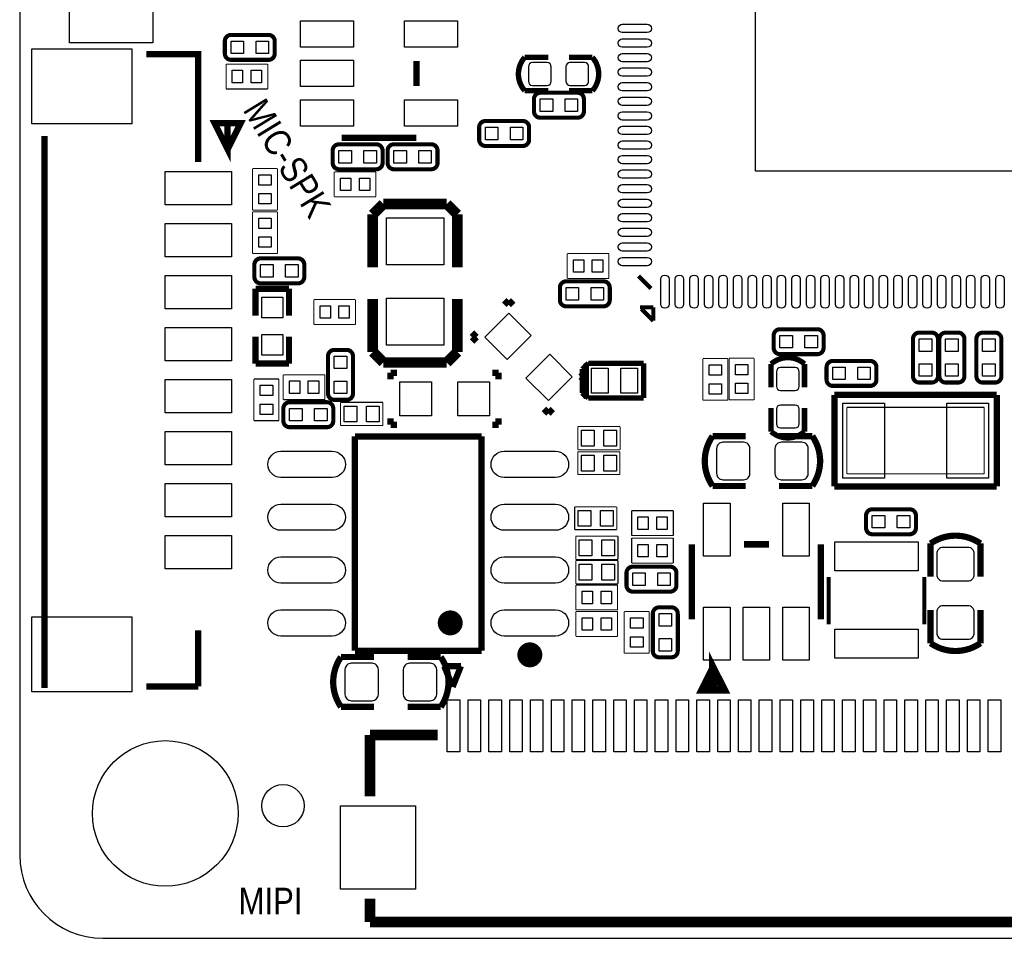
# Model space of a CAD drawing. Extents: x -20.5 to 20.5, y -20 to 20.
# Tile 1 of 3: x -20.5 to 3.2, y -20 to 2.1. Entities that reach past the tile are written whole.
import ezdxf

# ---------------------------------------------------------------- set-up
doc = ezdxf.new("R2010")
doc.units = 0
for name, color, linetype in [('BG_OUTLINE', 5, 'CONTINUOUS'), ('PG_SILKSCREEN_TOP', 254, 'CONTINUOUS'), ('PIN_TOP', 12, 'CONTINUOUS')]:
    doc.layers.add(name, color=color, linetype=linetype)

msp = doc.modelspace()

# ---------------------------------------------------------------- linework, layer by layer
at = {"layer": 'BG_OUTLINE'}
msp.add_lwpolyline([(20.5, -18), (20.5, 17.9999, 0.41422), (18.5, 19.9999), (-18.4999, 19.9999, 0.41422), (-20.4999, 17.9999), (-20.4999, -18, 0.414213), (-18.4999, -20), (18.5, -20, 0.414213), (20.5, -18)], format="xyb", dxfattribs=at)
at = {"layer": 'PG_SILKSCREEN_TOP'}
for points, const_width in [([(-15.4196, 1.1103), (-14.5204, 1.1103, 0.414604), (-14.3706, 1.2601), (-14.3706, 1.5599, 0.414604), (-14.5204, 1.7097), (-15.4196, 1.7097, 0.414604), (-15.5694, 1.5599), (-15.5694, 1.2601, 0.414604), (-15.4196, 1.1103)], 0.0991), ([(-7.7989, 0.3687), (-8.3628, 0.3687, -0.378819), (-8.3628, 1.1713)], 0.1295), ([(-7.3011, 0.3687), (-6.7372, 0.3687, 0.378835), (-6.7372, 1.1713)], 0.1295), ([(-7.0904, 0.3197), (-7.9895, 0.3197, 0.415231), (-8.1394, 0.1696), (-8.1394, -0.1299, 0.415231), (-7.9895, -0.28), (-7.0904, -0.28, 0.414996), (-6.9405, -0.1299), (-6.9405, 0.1696, 0.415022), (-7.0904, 0.3197)], 0.0991), ([(-8.4085, -0.3593), (-9.3076, -0.3593, 0.414944), (-9.4575, -0.5092), (-9.4575, -0.8089, 0.414918), (-9.3076, -0.9588), (-8.4085, -0.9588, 0.414787), (-8.2586, -0.8089), (-8.2586, -0.5092, 0.414813), (-8.4085, -0.3593)], 0.0991), ([(-12.828, -1.5185), (-11.9288, -1.5185, 0.414542), (-11.779, -1.3687), (-11.779, -1.0689, 0.414624), (-11.9288, -0.9191), (-12.828, -0.9191, 0.414614), (-12.9778, -1.0689), (-12.9778, -1.3687, 0.414585), (-12.828, -1.5185)], 0.0991), ([(-10.608, -0.9191), (-11.5072, -0.9191, 0.414613), (-11.657, -1.0689), (-11.657, -1.3687, 0.414624), (-11.5072, -1.5185), (-10.608, -1.5185, 0.414596), (-10.4582, -1.3687), (-10.4582, -1.0689, 0.414585), (-10.608, -0.9191)], 0.0991), ([(-14.7096, -4.2597), (-13.8104, -4.2597, 0.414604), (-13.6606, -4.1099), (-13.6606, -3.8101, 0.414604), (-13.8104, -3.6603), (-14.7096, -3.6603, 0.414604), (-14.8594, -3.8101), (-14.8594, -4.1099, 0.414604), (-14.7096, -4.2597)], 0.0991), ([(-6.468, -4.2129), (-7.3674, -4.2129, 0.414591), (-7.5172, -4.3627), (-7.5172, -4.6625, 0.414329), (-7.3674, -4.8123), (-6.468, -4.8123, 0.414226), (-6.3184, -4.6625), (-6.3184, -4.3627, 0.414404), (-6.468, -4.2129)], 0.0991), ([(-2.2292, -5.9629), (-1.33, -5.9629, 0.414582), (-1.1802, -5.8131), (-1.1802, -5.5133, 0.414623), (-1.33, -5.3635), (-2.2292, -5.3635, 0.414594), (-2.379, -5.5133), (-2.379, -5.8131, 0.414586), (-2.2292, -5.9629)], 0.0991), ([(0.9687, -5.5946), (0.9687, -6.4938, 0.414522), (1.1185, -6.6436), (1.4183, -6.6436, 0.414638), (1.5681, -6.4938), (1.5681, -5.5946, 0.414645), (1.4183, -5.4448), (1.1185, -5.4448, 0.414571), (0.9687, -5.5946)], 0.0991), ([(1.6037, -5.5946), (1.6037, -6.4938, 0.414535), (1.7535, -6.6436), (2.0533, -6.6436, 0.414643), (2.2031, -6.4938), (2.2031, -5.5946, 0.414674), (2.0533, -5.4448), (1.7535, -5.4448, 0.414566), (1.6037, -5.5946)], 0.0991), ([(3.0921, -6.4938), (3.0921, -5.5946, 0.414512), (2.9423, -5.4448), (2.6425, -5.4448, 0.414613), (2.4927, -5.5946), (2.4927, -6.4938, 0.414697), (2.6425, -6.6436), (2.9423, -6.6436, 0.414569), (3.0921, -6.4938)], 0.0991), ([(-12.4903, -6.9096), (-12.4903, -6.0104, 0.414604), (-12.6401, -5.8606), (-12.9399, -5.8606, 0.414604), (-13.0897, -6.0104), (-13.0897, -6.9096, 0.414604), (-12.9399, -7.0594), (-12.6401, -7.0594, 0.414604), (-12.4903, -6.9096)], 0.0991), ([(-1.6384, -6.7611), (-1.6384, -6.1972, 0.378917), (-2.4411, -6.1972)], 0.1295), ([(-0.06, -6.1255), (-0.9592, -6.1255, 0.414541), (-1.109, -6.2753), (-1.109, -6.5751, 0.414639), (-0.9592, -6.7249), (-0.06, -6.7249, 0.414616), (0.0898, -6.5751), (0.0898, -6.2753, 0.41457), (-0.06, -6.1255)], 0.0991), ([(-14.0132, -7.7165), (-13.114, -7.7165, 0.414604), (-12.9642, -7.5667), (-12.9642, -7.2669, 0.414604), (-13.114, -7.1171), (-14.0132, -7.1171, 0.414604), (-14.163, -7.2669), (-14.163, -7.5667, 0.414604), (-14.0132, -7.7165)], 0.0991), ([(-1.6384, -7.2587), (-1.6384, -7.8228, -0.378826), (-2.4411, -7.8228)], 0.1295), ([(-3.0513, -7.9306), (-3.8489, -7.9306, 0.312044), (-3.8489, -9.1294)], 0.1499), ([(-2.2487, -7.9306), (-1.4511, -7.9306, -0.312044), (-1.4511, -9.1294)], 0.1499), ([(0.8896, -9.6903), (-0.0096, -9.6903, 0.414604), (-0.1594, -9.8401), (-0.1594, -10.1399, 0.414604), (-0.0096, -10.2897), (0.8896, -10.2897, 0.414604), (1.0394, -10.1399), (1.0394, -9.8401, 0.414604), (0.8896, -9.6903)], 0.0991), ([(1.3906, -11.3087), (1.3906, -10.5111, -0.312044), (2.5894, -10.5111)], 0.1499), ([(-5.7666, -11.6689), (-4.8674, -11.6689, 0.414604), (-4.7176, -11.5191), (-4.7176, -11.2193, 0.414604), (-4.8674, -11.0695), (-5.7666, -11.0695, 0.414604), (-5.9164, -11.2193), (-5.9164, -11.5191, 0.414604), (-5.7666, -11.6689)], 0.0991), ([(-5.2839, -12.1974), (-5.2839, -13.0966, 0.414604), (-5.1341, -13.2464), (-4.8343, -13.2464, 0.414604), (-4.6845, -13.0966), (-4.6845, -12.1974, 0.414604), (-4.8343, -12.0476), (-5.1341, -12.0476, 0.414604), (-5.2839, -12.1974)], 0.0991), ([(1.3906, -12.1113), (1.3906, -12.9089, 0.312044), (2.5894, -12.9089)], 0.1499), ([(-10.0031, -12.4206, 1), (-10.3027, -12.4206, 1), (-10.0031, -12.4206)], 0.2997), ([(-8.0894, -13.1879, 1.000107), (-8.3896, -13.188, 0.999893), (-8.0894, -13.1879)], 0.2997), ([(-11.9813, -13.2406), (-12.7789, -13.2406, 0.312044), (-12.7789, -14.4394)], 0.1499), ([(-11.1787, -13.2406), (-10.3811, -13.2406, -0.312044), (-10.3811, -14.4394)], 0.1499)]:
    msp.add_lwpolyline(points, format="xyb", dxfattribs=dict(at, const_width=const_width))
for points, const_width in [([(-16.2068, -1.3477), (-16.2068, 1.2507), (-17.4565, 1.2507)], 0.1524), ([(-8.3628, 1.1713), (-7.7989, 1.1713)], 0.1295), ([(-6.7372, 1.1713), (-7.3011, 1.1713)], 0.1295), ([(-15.5404, 1.0097), (-14.5396, 1.0097)], 0.0254), ([(-15.5404, 0.4103), (-15.5404, 1.0097)], 0.0254), ([(-14.5396, 1.0097), (-14.5396, 0.4103)], 0.0254), ([(-10.9644, 0.4845), (-10.9644, 1.0839)], 0.1524), ([(-14.5396, 0.4103), (-15.5404, 0.4103)], 0.0254), ([(-15.5026, -1.0379), (-15.1902, -0.4131), (-15.815, -0.4131), (-15.5026, -1.0379), (-15.5026, -0.4131)], 0.1524), ([(-19.9076, -0.7229), (-19.9076, -13.9868)], 0.1524), ([(-12.7628, -0.7652), (-10.9644, -0.7652)], 0.1524), ([(-14.9041, -2.5024), (-14.9041, -1.5016)], 0.0254), ([(-14.9041, -1.5016), (-14.3047, -1.5016)], 0.0254), ([(-14.3047, -1.5016), (-14.3047, -2.5024)], 0.0254), ([(-12.939, -2.1809), (-12.939, -1.5815)], 0.0254), ([(-12.939, -1.5815), (-11.9382, -1.5815)], 0.0254), ([(-11.9382, -1.5815), (-11.9382, -2.1809)], 0.0254), ([(-11.9382, -2.1809), (-12.939, -2.1809)], 0.0254), ([(-12.0142, -2.606), (-11.7602, -2.352)], 0.254), ([(-11.6332, -2.352), (-11.7602, -2.352)], 0.254), ([(-10.2362, -2.352), (-11.6332, -2.352)], 0.254), ([(-9.9822, -2.606), (-10.2362, -2.352)], 0.254), ([(-14.3047, -2.5024), (-14.9041, -2.5024)], 0.0254), ([(-14.9041, -3.5438), (-14.9041, -2.543)], 0.0254), ([(-14.9041, -2.543), (-14.3047, -2.543)], 0.0254), ([(-14.3047, -2.543), (-14.3047, -3.5438)], 0.0254), ([(-12.0142, -3.876), (-12.0142, -2.606)], 0.254), ([(-9.9822, -2.733), (-9.9822, -2.606)], 0.254), ([(-9.9822, -3.876), (-9.9822, -2.733)], 0.254), ([(-14.3047, -3.5438), (-14.9041, -3.5438)], 0.0254), ([(-7.3404, -4.1437), (-7.3404, -3.5443)], 0.0254), ([(-7.3404, -3.5443), (-6.3396, -3.5443)], 0.0254), ([(-6.3396, -3.5443), (-6.3396, -4.1437)], 0.0254), ([(-6.3396, -4.1437), (-7.3404, -4.1437)], 0.0254), ([(-5.3292, -4.3818), (-5.6264, -4.0846)], 0.0991), ([(-14.8313, -5.0411), (-14.8313, -4.3908)], 0.1499), ([(-14.8313, -4.3908), (-14.0287, -4.3908)], 0.1499), ([(-14.0287, -4.3908), (-14.0287, -5.0411)], 0.1499), ([(-13.4304, -4.6503), (-12.4296, -4.6503)], 0.0254), ([(-13.4304, -5.2497), (-13.4304, -4.6503)], 0.0254), ([(-12.4296, -4.6503), (-12.4296, -5.2497)], 0.0254), ([(-12.0142, -5.781), (-12.0142, -4.638)], 0.254), ([(-9.9822, -5.908), (-9.9822, -4.638)], 0.254), ([(-8.7463, -4.6686), (-8.8541, -4.7764)], 0.1524), ([(-8.6386, -4.7764), (-8.7463, -4.6686)], 0.1524), ([(-5.2721, -4.8364), (-5.5954, -4.8364)], 0.0991), ([(-5.554, -4.8778), (-5.2721, -5.1598)], 0.0991), ([(-5.2721, -5.1598), (-5.2721, -4.8364)], 0.0991), ([(-12.4296, -5.2497), (-13.4304, -5.2497)], 0.0254), ([(-9.6299, -5.5522), (-9.5222, -5.4445)], 0.1524), ([(-14.8313, -5.5389), (-14.8313, -6.1892)], 0.1499), ([(-14.0287, -6.1892), (-14.0287, -5.5389)], 0.1499), ([(-12.0142, -5.908), (-12.0142, -5.781)], 0.254), ([(-9.5222, -5.66), (-9.6299, -5.5522)], 0.1524), ([(-11.7602, -6.162), (-12.0142, -5.908)], 0.254), ([(-10.2362, -6.162), (-9.9822, -5.908)], 0.254), ([(-14.8313, -6.1892), (-14.0287, -6.1892)], 0.1499), ([(-10.3632, -6.162), (-11.7602, -6.162)], 0.254), ([(-10.2362, -6.162), (-10.3632, -6.162)], 0.254), ([(-6.975, -6.319), (-6.8353, -6.1793)], 0.127), ([(-6.8353, -6.1793), (-5.5044, -6.1793)], 0.127), ([(-5.5044, -6.1793), (-5.5044, -7.0175)], 0.127), ([(-4.0797, -7.0704), (-4.0797, -6.0696)], 0.0254), ([(-4.0797, -6.0696), (-3.4803, -6.0696)], 0.0254), ([(-3.4803, -6.0696), (-3.4803, -7.0704)], 0.0254), ([(-3.4497, -7.0604), (-3.4497, -6.0596)], 0.0254), ([(-3.4497, -6.0596), (-2.8503, -6.0596)], 0.0254), ([(-2.8503, -6.0596), (-2.8503, -7.0604)], 0.0254), ([(-2.4411, -6.1972), (-2.4411, -6.7611)], 0.1295), ([(-11.5849, -6.411), (-11.5849, -6.5634)], 0.1524), ([(-11.4325, -6.411), (-11.5849, -6.411)], 0.1524), ([(-9.1415, -6.411), (-8.9891, -6.411)], 0.1524), ([(-8.9891, -6.411), (-8.9891, -6.5634)], 0.1524), ([(-7.0186, -6.3964), (-6.9108, -6.5042)], 0.1524), ([(-6.9801, -6.3241), (-6.881, -6.2225)], 0.127), ([(-6.9801, -6.8981), (-6.9801, -6.3241)], 0.127), ([(-6.975, -6.8778), (-6.975, -6.319)], 0.127), ([(-6.881, -6.9743), (-6.881, -6.2225)], 0.127), ([(-6.881, -6.2225), (-6.881, -6.9997)], 0.127), ([(-6.881, -6.1742), (-5.5298, -6.1742)], 0.0254), ([(-6.881, -7.0226), (-6.881, -6.1742)], 0.0254), ([(-5.5298, -6.1742), (-5.5298, -7.0226)], 0.0254), ([(-14.8697, -7.5604), (-14.8697, -6.5596)], 0.0254), ([(-14.8697, -6.5596), (-14.2703, -6.5596)], 0.0254), ([(-14.2703, -6.5596), (-14.2703, -7.5604)], 0.0254), ([(-14.1656, -7.0561), (-14.1656, -6.4567)], 0.0254), ([(-14.1656, -6.4567), (-13.1648, -6.4567)], 0.0254), ([(-13.1648, -6.4567), (-13.1648, -7.0561)], 0.0254), ([(-6.9108, -6.5042), (-7.0186, -6.6119)], 0.1524), ([(-6.881, -6.9997), (-6.9801, -6.8981)], 0.127), ([(-6.8353, -7.0175), (-6.975, -6.8778)], 0.127), ([(-13.1648, -7.0561), (-14.1656, -7.0561)], 0.0254), ([(-6.8353, -7.0175), (-6.881, -6.9743)], 0.127), ([(-5.5044, -7.0175), (-6.8353, -7.0175)], 0.127), ([(-5.5298, -7.0226), (-6.881, -7.0226)], 0.0254), ([(-3.4803, -7.0704), (-4.0797, -7.0704)], 0.0254), ([(-2.8503, -7.0604), (-3.4497, -7.0604)], 0.0254), ([(-0.9207, -9.1398), (-0.9207, -6.9402)], 0.1499), ([(-0.9207, -6.9402), (2.9807, -6.9402)], 0.1499), ([(2.9807, -6.9402), (2.9807, -9.1398)], 0.1499), ([(-12.788, -7.1206), (-11.772, -7.1206)], 0.0254), ([(-12.788, -7.6794), (-12.788, -7.1206)], 0.0254), ([(-11.772, -7.1206), (-11.772, -7.6794)], 0.0254), ([(-7.9022, -7.28), (-7.7944, -7.3878)], 0.1524), ([(-7.7944, -7.3878), (-7.6867, -7.28)], 0.1524), ([(-2.4411, -7.8228), (-2.4411, -7.2587)], 0.1295), ([(-0.621, -8.8401), (-0.621, -7.2399)], 0.0254), ([(-0.621, -7.2399), (2.681, -7.2399)], 0.0254), ([(2.681, -7.2399), (2.681, -8.8401)], 0.0254), ([(-14.2703, -7.5604), (-14.8697, -7.5604)], 0.0254), ([(-11.5849, -7.6606), (-11.5849, -7.5082)], 0.1524), ([(-8.9891, -7.6606), (-8.9891, -7.5082)], 0.1524), ([(-11.772, -7.6794), (-12.788, -7.6794)], 0.0254), ([(-11.4325, -7.6606), (-11.5849, -7.6606)], 0.1524), ([(-9.1415, -7.6606), (-8.9891, -7.6606)], 0.1524), ([(-7.0872, -7.7014), (-6.0712, -7.7014)], 0.0254), ([(-7.0872, -8.2602), (-7.0872, -7.7014)], 0.0254), ([(-6.0712, -7.7014), (-6.0712, -8.2602)], 0.0254), ([(-9.4005, -7.94), (-12.4435, -7.94)], 0.1524), ([(-12.4435, -13.0912), (-12.4435, -7.94)], 0.1524), ([(-9.4005, -13.0912), (-9.4005, -7.94)], 0.1524), ([(-6.0712, -8.2602), (-7.0872, -8.2602)], 0.0254), ([(-7.0872, -8.3069), (-6.0737, -8.3069)], 0.0254), ([(-7.0872, -8.8555), (-7.0872, -8.3069)], 0.0254), ([(-6.0737, -8.3069), (-6.0737, -8.8555)], 0.0254), ([(-6.0737, -8.8555), (-7.0872, -8.8555)], 0.0254), ([(2.681, -8.8401), (-0.621, -8.8401)], 0.0254), ([(-3.8489, -9.1294), (-3.0513, -9.1294)], 0.1499), ([(-1.4511, -9.1294), (-2.2487, -9.1294)], 0.1499), ([(2.9807, -9.1398), (-0.9207, -9.1398)], 0.1499), ([(-7.1628, -9.6317), (-6.1493, -9.6317)], 0.0254), ([(-7.1628, -10.1803), (-7.1628, -9.6317)], 0.0254), ([(-6.1493, -9.6317), (-6.1493, -10.1803)], 0.0254), ([(-5.792, -10.3227), (-5.792, -9.7233)], 0.0254), ([(-5.792, -9.7233), (-4.7912, -9.7233)], 0.0254), ([(-4.7912, -9.7233), (-4.7912, -10.3227)], 0.0254), ([(-6.1493, -10.1803), (-7.1628, -10.1803)], 0.0254), ([(-7.1374, -10.3378), (-6.1214, -10.3378)], 0.0254), ([(-7.1374, -10.8966), (-7.1374, -10.3378)], 0.0254), ([(-6.1214, -10.3378), (-6.1214, -10.8966)], 0.0254), ([(-4.7912, -10.3227), (-5.792, -10.3227)], 0.0254), ([(-5.792, -10.3837), (-4.7912, -10.3837)], 0.0254), ([(-5.792, -10.9831), (-5.792, -10.3837)], 0.0254), ([(-4.7912, -10.3837), (-4.7912, -10.9831)], 0.0254), ([(-4.3444, -10.5324), (-4.3444, -12.3308)], 0.1524), ([(-2.4953, -10.5324), (-3.0947, -10.5324)], 0.1524), ([(-1.2456, -12.3308), (-1.2456, -10.5324)], 0.1524), ([(2.5894, -10.5111), (2.5894, -11.3087)], 0.1499), ([(-6.1214, -10.8966), (-7.1374, -10.8966)], 0.0254), ([(-7.1374, -10.922), (-6.1214, -10.922)], 0.0254), ([(-7.1374, -11.4808), (-7.1374, -10.922)], 0.0254), ([(-6.1214, -10.922), (-6.1214, -11.4808)], 0.0254), ([(-4.7912, -10.9831), (-5.792, -10.9831)], 0.0254), ([(-1.0606, -12.4542), (-1.0606, -11.3137)], 0.0991), ([(1.2406, -12.4542), (1.2406, -11.3137)], 0.0991), ([(-6.1214, -11.4808), (-7.1374, -11.4808)], 0.0254), ([(-7.1314, -12.1097), (-7.1314, -11.5103)], 0.0254), ([(-7.1314, -11.5103), (-6.1306, -11.5103)], 0.0254), ([(-6.1306, -11.5103), (-6.1306, -12.1097)], 0.0254), ([(2.5894, -12.9089), (2.5894, -12.1113)], 0.1499), ([(-6.1306, -12.1097), (-7.1314, -12.1097)], 0.0254), ([(-7.1314, -12.7447), (-7.1314, -12.1453)], 0.0254), ([(-7.1314, -12.1453), (-6.1306, -12.1453)], 0.0254), ([(-6.1306, -12.1453), (-6.1306, -12.7447)], 0.0254), ([(-5.9697, -13.1504), (-5.9697, -12.1496)], 0.0254), ([(-5.9697, -12.1496), (-5.3703, -12.1496)], 0.0254), ([(-5.3703, -12.1496), (-5.3703, -13.1504)], 0.0254), ([(-16.2068, -13.9487), (-16.2068, -12.5999)], 0.1524), ([(-6.1306, -12.7447), (-7.1314, -12.7447)], 0.0254), ([(-9.4005, -13.0912), (-12.4435, -13.0912)], 0.1524), ([(-5.3703, -13.1504), (-5.9697, -13.1504)], 0.0254), ([(-3.8358, -13.5228), (-4.0847, -14.0207), (-3.5843, -14.0207), (-3.8358, -13.5228), (-3.8358, -13.9216)], 0.2007), ([(-9.8949, -13.4585), (-10.2962, -13.4585)], 0.1499), ([(-10.0956, -13.9588), (-10.2962, -13.4585)], 0.1499), ([(-9.8949, -13.4585), (-10.0956, -13.9588)], 0.1499), ([(-17.4565, -13.9487), (-16.2068, -13.9487)], 0.1524), ([(-12.7789, -14.4394), (-11.9813, -14.4394)], 0.1499), ([(-10.3811, -14.4394), (-11.1787, -14.4394)], 0.1499), ([(-12.0818, -15.112), (-10.4562, -15.112)], 0.254), ([(-12.0818, -16.5852), (-12.0818, -15.1171)], 0.254), ([(-12.0818, -19.6053), (-12.0818, -19.0465)], 0.254), ([(-12.0818, -19.6053), (11.4182, -19.6053)], 0.254)]:
    msp.add_lwpolyline(points, dxfattribs=dict(at, const_width=const_width))
at = {"layer": 'PIN_TOP'}
for points in [[(3.68145, -1.56115), (-2.81845, -1.56115), (-2.81845, 4.93875), (3.68145, 4.93875)], [(-19.3018, 3.31955), (-17.3028, 3.31955), (-17.3028, 1.51865), (-19.3018, 1.51865)], [(-13.7483, 2.0517), (-12.4783, 2.0517), (-12.4783, 1.4167), (-13.7483, 1.4167)], [(-11.2489, 2.0517), (-9.9789, 2.0517), (-9.9789, 1.4167), (-11.2489, 1.4167)], [(-15.4196, 1.2601), (-15.4196, 1.5598), (-15.1199, 1.5598), (-15.1199, 1.2601)], [(-14.8202, 1.2601), (-14.8202, 1.5598), (-14.5205, 1.5598), (-14.5205, 1.2601)], [(-20.20605, 1.37645), (-17.80575, 1.37645), (-17.80575, -0.42445), (-20.20605, -0.42445)], [(-13.7483, 1.1017), (-12.4783, 1.1017), (-12.4783, 0.4667), (-13.7483, 0.4667)], [(-15.3906, 0.5601), (-15.3906, 0.8598), (-15.1417, 0.8598), (-15.1417, 0.5601)], [(-14.9384, 0.5601), (-14.9384, 0.8598), (-14.6895, 0.8598), (-14.6895, 0.5601)], [(-13.7483, 0.1517), (-12.4783, 0.1517), (-12.4783, -0.4833), (-13.7483, -0.4833)], [(-11.2489, 0.1517), (-9.9789, 0.1517), (-9.9789, -0.4833), (-11.2489, -0.4833)], [(-7.68985, 0.16985), (-7.68985, -0.12985), (-7.98955, -0.12985), (-7.98955, 0.16985)], [(-7.09045, 0.16985), (-7.09045, -0.12985), (-7.39015, -0.12985), (-7.39015, 0.16985)], [(-9.00785, -0.50915), (-9.00785, -0.80885), (-9.30755, -0.80885), (-9.30755, -0.50915)], [(-8.40845, -0.50915), (-8.40845, -0.80885), (-8.70815, -0.80885), (-8.70815, -0.50915)], [(-12.828, -1.3687), (-12.828, -1.069), (-12.5283, -1.069), (-12.5283, -1.3687)], [(-12.2286, -1.3687), (-12.2286, -1.069), (-11.9289, -1.069), (-11.9289, -1.3687)], [(-11.20745, -1.06895), (-11.20745, -1.36865), (-11.50715, -1.36865), (-11.50715, -1.06895)], [(-10.60805, -1.06895), (-10.60805, -1.36865), (-10.90775, -1.36865), (-10.90775, -1.06895)], [(-17.0069, -1.57255), (-15.4067, -1.57255), (-15.4067, -2.37265), (-17.0069, -2.37265)], [(-14.45455, -1.90035), (-14.75425, -1.90035), (-14.75425, -1.65145), (-14.45455, -1.65145)], [(-12.54025, -1.73135), (-12.54025, -2.03105), (-12.78915, -2.03105), (-12.78915, -1.73135)], [(-12.08805, -1.73135), (-12.08805, -2.03105), (-12.33695, -2.03105), (-12.33695, -1.73135)], [(-14.45455, -2.35255), (-14.75425, -2.35255), (-14.75425, -2.10365), (-14.45455, -2.10365)], [(-17.0069, -2.82475), (-15.4067, -2.82475), (-15.4067, -3.62485), (-17.0069, -3.62485)], [(-14.75425, -2.69285), (-14.45455, -2.69285), (-14.45455, -2.94175), (-14.75425, -2.94175)], [(-10.30985, -3.8176), (-11.68655, -3.8176), (-11.68655, -2.6848), (-10.30985, -2.6848)], [(-14.75425, -3.14505), (-14.45455, -3.14505), (-14.45455, -3.39395), (-14.75425, -3.39395)], [(-6.94165, -3.69415), (-6.94165, -3.99385), (-7.19055, -3.99385), (-7.19055, -3.69415)], [(-6.48945, -3.69415), (-6.48945, -3.99385), (-6.73835, -3.99385), (-6.73835, -3.69415)], [(-14.7096, -4.1099), (-14.7096, -3.8102), (-14.4099, -3.8102), (-14.4099, -4.1099)], [(-14.1102, -4.1099), (-14.1102, -3.8102), (-13.8105, -3.8102), (-13.8105, -4.1099)], [(-17.0069, -4.07445), (-15.4067, -4.07445), (-15.4067, -4.87455), (-17.0069, -4.87455)], [(-7.06765, -4.36275), (-7.06765, -4.66245), (-7.36735, -4.66245), (-7.36735, -4.36275)], [(-6.46825, -4.36275), (-6.46825, -4.66245), (-6.76795, -4.66245), (-6.76795, -4.36275)], [(-14.1798, -5.0906), (-14.6802, -5.0906), (-14.6802, -4.5902), (-14.1798, -4.5902)], [(-10.30985, -5.748), (-11.68655, -5.748), (-11.68655, -4.6152), (-10.30985, -4.6152)], [(-13.2806, -5.0999), (-13.2806, -4.8002), (-13.0317, -4.8002), (-13.0317, -5.0999)], [(-12.8284, -5.0999), (-12.8284, -4.8002), (-12.5795, -4.8002), (-12.5795, -5.0999)], [(-9.32108, -5.55226), (-8.74634, -4.97752), (-8.20752, -5.51634), (-8.78226, -6.09108)], [(-17.0069, -5.32415), (-15.4067, -5.32415), (-15.4067, -6.12425), (-17.0069, -6.12425)], [(-14.1798, -5.9898), (-14.6802, -5.9898), (-14.6802, -5.4894), (-14.1798, -5.4894)], [(-2.2292, -5.8131), (-2.2292, -5.5134), (-1.9295, -5.5134), (-1.9295, -5.8131)], [(-1.6298, -5.8131), (-1.6298, -5.5134), (-1.3301, -5.5134), (-1.3301, -5.8131)], [(1.11855, -5.59465), (1.41825, -5.59465), (1.41825, -5.89435), (1.11855, -5.89435)], [(1.75355, -5.59465), (2.05325, -5.59465), (2.05325, -5.89435), (1.75355, -5.89435)], [(2.94225, -5.89435), (2.64255, -5.89435), (2.64255, -5.59465), (2.94225, -5.59465)], [(-12.64015, -6.31015), (-12.93985, -6.31015), (-12.93985, -6.01045), (-12.64015, -6.01045)], [(-8.33328, -6.54006), (-7.75854, -5.96532), (-7.21972, -6.50414), (-7.79446, -7.07888)], [(-6.35525, -6.2987), (-6.35525, -6.8981), (-6.75655, -6.8981), (-6.75655, -6.2987)], [(-5.65425, -6.2987), (-5.65425, -6.8981), (-6.05555, -6.8981), (-6.05555, -6.2987)], [(-3.63015, -6.46835), (-3.92985, -6.46835), (-3.92985, -6.21945), (-3.63015, -6.21945)], [(-3.00015, -6.45835), (-3.29985, -6.45835), (-3.29985, -6.20945), (-3.00015, -6.20945)], [(-0.65945, -6.27535), (-0.65945, -6.57505), (-0.95915, -6.57505), (-0.95915, -6.27535)], [(-0.06005, -6.27535), (-0.06005, -6.57505), (-0.35975, -6.57505), (-0.35975, -6.27535)], [(1.11855, -6.19405), (1.41825, -6.19405), (1.41825, -6.49375), (1.11855, -6.49375)], [(1.75355, -6.19405), (2.05325, -6.19405), (2.05325, -6.49375), (1.75355, -6.49375)], [(2.94225, -6.49375), (2.64255, -6.49375), (2.64255, -6.19405), (2.94225, -6.19405)], [(-17.0069, -6.57375), (-15.4067, -6.57375), (-15.4067, -7.37385), (-17.0069, -7.37385)], [(-13.76685, -6.60655), (-13.76685, -6.90625), (-14.01575, -6.90625), (-14.01575, -6.60655)], [(-13.31465, -6.60655), (-13.31465, -6.90625), (-13.56355, -6.90625), (-13.56355, -6.60655)], [(-12.64015, -6.90955), (-12.93985, -6.90955), (-12.93985, -6.60985), (-12.64015, -6.60985)], [(-14.71985, -6.70945), (-14.42015, -6.70945), (-14.42015, -6.95835), (-14.71985, -6.95835)], [(-10.6045, -6.6294), (-10.6045, -7.4422), (-11.3665, -7.4422), (-11.3665, -6.6294)], [(-9.2075, -6.6294), (-9.2075, -7.4422), (-9.9695, -7.4422), (-9.9695, -6.6294)], [(-3.63015, -6.92055), (-3.92985, -6.92055), (-3.92985, -6.67165), (-3.63015, -6.67165)], [(-3.00015, -6.91055), (-3.29985, -6.91055), (-3.29985, -6.66165), (-3.00015, -6.66165)], [(-14.71985, -7.16165), (-14.42015, -7.16165), (-14.42015, -7.41055), (-14.71985, -7.41055)], [(-14.0132, -7.5667), (-14.0132, -7.267), (-13.7135, -7.267), (-13.7135, -7.5667)], [(-13.4138, -7.5667), (-13.4138, -7.267), (-13.1141, -7.267), (-13.1141, -7.5667)], [(-12.3968, -7.2095), (-12.3968, -7.5905), (-12.7016, -7.5905), (-12.7016, -7.2095)], [(-11.8584, -7.2095), (-11.8584, -7.5905), (-12.1632, -7.5905), (-12.1632, -7.2095)], [(-0.7201, -8.9405), (-0.7201, -7.1396), (0.2807, -7.1396), (0.2807, -8.9405)], [(1.7793, -8.9405), (1.7793, -7.1396), (2.7801, -7.1396), (2.7801, -8.9405)], [(-7.0008, -8.1713), (-7.0008, -7.7903), (-6.696, -7.7903), (-6.696, -8.1713)], [(-6.4624, -8.1713), (-6.4624, -7.7903), (-6.1576, -7.7903), (-6.1576, -8.1713)], [(-17.0069, -7.82345), (-15.4067, -7.82345), (-15.4067, -8.62355), (-17.0069, -8.62355)], [(-6.696, -8.3907), (-6.696, -8.7717), (-7.0008, -8.7717), (-7.0008, -8.3907)], [(-6.1576, -8.3907), (-6.1576, -8.7717), (-6.4624, -8.7717), (-6.4624, -8.3907)], [(-17.0069, -9.07315), (-15.4067, -9.07315), (-15.4067, -9.87325), (-17.0069, -9.87325)], [(-4.0625, -10.8169), (-4.0625, -9.5469), (-3.4275, -9.5469), (-3.4275, -10.8169)], [(-2.1625, -10.8169), (-2.1625, -9.5469), (-1.5275, -9.5469), (-1.5275, -10.8169)], [(-6.7716, -9.7155), (-6.7716, -10.0965), (-7.0764, -10.0965), (-7.0764, -9.7155)], [(-6.2332, -9.7155), (-6.2332, -10.0965), (-6.538, -10.0965), (-6.538, -9.7155)], [(-5.39325, -9.87315), (-5.39325, -10.17285), (-5.64215, -10.17285), (-5.64215, -9.87315)], [(-4.94105, -9.87315), (-4.94105, -10.17285), (-5.18995, -10.17285), (-5.18995, -9.87315)], [(0.29015, -9.84015), (0.29015, -10.13985), (-0.00955, -10.13985), (-0.00955, -9.84015)], [(0.88955, -9.84015), (0.88955, -10.13985), (0.58985, -10.13985), (0.58985, -9.84015)], [(-17.0069, -10.32285), (-15.4067, -10.32285), (-15.4067, -11.12295), (-17.0069, -11.12295)], [(-6.7462, -10.4267), (-6.7462, -10.8077), (-7.051, -10.8077), (-7.051, -10.4267)], [(-6.2078, -10.4267), (-6.2078, -10.8077), (-6.5126, -10.8077), (-6.5126, -10.4267)], [(-5.6422, -10.8333), (-5.6422, -10.5336), (-5.3933, -10.5336), (-5.3933, -10.8333)], [(-5.19, -10.8333), (-5.19, -10.5336), (-4.9411, -10.5336), (-4.9411, -10.8333)], [(1.0895, -11.1715), (-0.9095, -11.1715), (-0.9095, -10.4705), (1.0895, -10.4705)], [(-6.7462, -11.0109), (-6.7462, -11.3919), (-7.051, -11.3919), (-7.051, -11.0109)], [(-6.2078, -11.0109), (-6.2078, -11.3919), (-6.5126, -11.3919), (-6.5126, -11.0109)], [(-5.7666, -11.5191), (-5.7666, -11.2194), (-5.4669, -11.2194), (-5.4669, -11.5191)], [(-5.1672, -11.5191), (-5.1672, -11.2194), (-4.8675, -11.2194), (-4.8675, -11.5191)], [(-6.73265, -11.66015), (-6.73265, -11.95985), (-6.98155, -11.95985), (-6.98155, -11.66015)], [(-6.28045, -11.66015), (-6.28045, -11.95985), (-6.52935, -11.95985), (-6.52935, -11.66015)], [(-4.0625, -13.3163), (-4.0625, -12.0463), (-3.4275, -12.0463), (-3.4275, -13.3163)], [(-3.1125, -13.3163), (-3.1125, -12.0463), (-2.4775, -12.0463), (-2.4775, -13.3163)], [(-2.1625, -13.3163), (-2.1625, -12.0463), (-1.5275, -12.0463), (-1.5275, -13.3163)], [(-20.20605, -12.27355), (-17.80575, -12.27355), (-17.80575, -14.07445), (-20.20605, -14.07445)], [(-6.73265, -12.29515), (-6.73265, -12.59485), (-6.98155, -12.59485), (-6.98155, -12.29515)], [(-6.28045, -12.29515), (-6.28045, -12.59485), (-6.52935, -12.59485), (-6.52935, -12.29515)], [(-5.52015, -12.54835), (-5.81985, -12.54835), (-5.81985, -12.29945), (-5.52015, -12.29945)], [(-5.13405, -12.19745), (-4.83435, -12.19745), (-4.83435, -12.49715), (-5.13405, -12.49715)], [(-5.52015, -13.00055), (-5.81985, -13.00055), (-5.81985, -12.75165), (-5.52015, -12.75165)], [(1.0895, -13.2695), (-0.9095, -13.2695), (-0.9095, -12.5685), (1.0895, -12.5685)], [(-5.13405, -12.79685), (-4.83435, -12.79685), (-4.83435, -13.09655), (-5.13405, -13.09655)], [(-10.2251, -15.521), (-10.2251, -14.2713), (-9.9254, -14.2713), (-9.9254, -15.521)], [(-9.7248, -15.521), (-9.7248, -14.2713), (-9.4251, -14.2713), (-9.4251, -15.521)], [(-9.2244, -15.521), (-9.2244, -14.2713), (-8.9247, -14.2713), (-8.9247, -15.521)], [(-8.724, -15.521), (-8.724, -14.2713), (-8.4243, -14.2713), (-8.4243, -15.521)], [(-8.2236, -15.521), (-8.2236, -14.2713), (-7.9239, -14.2713), (-7.9239, -15.521)], [(-7.7232, -15.521), (-7.7232, -14.2713), (-7.4235, -14.2713), (-7.4235, -15.521)], [(-7.2229, -15.521), (-7.2229, -14.2713), (-6.9232, -14.2713), (-6.9232, -15.521)], [(-6.725, -15.521), (-6.725, -14.2713), (-6.4253, -14.2713), (-6.4253, -15.521)], [(-6.2246, -15.521), (-6.2246, -14.2713), (-5.9249, -14.2713), (-5.9249, -15.521)], [(-5.7243, -15.521), (-5.7243, -14.2713), (-5.4246, -14.2713), (-5.4246, -15.521)], [(-5.2239, -15.521), (-5.2239, -14.2713), (-4.9242, -14.2713), (-4.9242, -15.521)], [(-4.7235, -15.521), (-4.7235, -14.2713), (-4.4238, -14.2713), (-4.4238, -15.521)], [(-4.2231, -15.521), (-4.2231, -14.2713), (-3.9234, -14.2713), (-3.9234, -15.521)], [(-3.7227, -15.521), (-3.7227, -14.2713), (-3.423, -14.2713), (-3.423, -15.521)], [(-3.2249, -15.521), (-3.2249, -14.2713), (-2.9252, -14.2713), (-2.9252, -15.521)], [(-2.7245, -15.521), (-2.7245, -14.2713), (-2.4248, -14.2713), (-2.4248, -15.521)], [(-2.2241, -15.521), (-2.2241, -14.2713), (-1.9244, -14.2713), (-1.9244, -15.521)], [(-1.7238, -15.521), (-1.7238, -14.2713), (-1.4241, -14.2713), (-1.4241, -15.521)], [(-1.2234, -15.521), (-1.2234, -14.2713), (-0.9237, -14.2713), (-0.9237, -15.521)], [(-0.723, -15.521), (-0.723, -14.2713), (-0.4233, -14.2713), (-0.4233, -15.521)], [(-0.2226, -15.521), (-0.2226, -14.2713), (0.0771, -14.2713), (0.0771, -15.521)], [(0.2752, -15.521), (0.2752, -14.2713), (0.5749, -14.2713), (0.5749, -15.521)], [(0.7756, -15.521), (0.7756, -14.2713), (1.0753, -14.2713), (1.0753, -15.521)], [(1.276, -15.521), (1.276, -14.2713), (1.5757, -14.2713), (1.5757, -15.521)], [(1.7764, -15.521), (1.7764, -14.2713), (2.0761, -14.2713), (2.0761, -15.521)], [(2.2767, -15.521), (2.2767, -14.2713), (2.5764, -14.2713), (2.5764, -15.521)], [(2.7771, -15.521), (2.7771, -14.2713), (3.0768, -14.2713), (3.0768, -15.521)], [(-12.7893, -18.8166), (-12.7893, -16.8176), (-10.9884, -16.8176), (-10.9884, -18.8166)]]:
    msp.add_lwpolyline(points, close=True, dxfattribs=at)
for points in [[(-6.0175, 1.96445), (-5.4181, 1.96445, -1), (-5.4181, 1.76375), (-6.0175, 1.76375, -1)], [(-6.0175, 1.61385), (-5.4181, 1.61385, -1), (-5.4181, 1.41315), (-6.0175, 1.41315, -1)], [(-6.0175, 1.26335), (-5.4181, 1.26335, -1), (-5.4181, 1.06265), (-6.0175, 1.06265, -1)], [(-8.2739, 0.9453), (-8.2739, 0.5947, 0.41248), (-8.1749, 0.4957), (-7.8243, 0.4957, 0.41248), (-7.7253, 0.5947), (-7.7253, 0.9453, 0.41248), (-7.8243, 1.0443), (-8.1749, 1.0443, 0.41248)], [(-7.3747, 0.9453), (-7.3747, 0.5947, 0.41248), (-7.2757, 0.4957), (-6.9251, 0.4957, 0.41248), (-6.8261, 0.5947), (-6.8261, 0.9453, 0.41248), (-6.9251, 1.0443), (-7.2757, 1.0443, 0.41248)], [(-6.0175, 0.91535), (-5.4181, 0.91535, -1), (-5.4181, 0.71465), (-6.0175, 0.71465, -1)], [(-6.0175, 0.56485), (-5.4181, 0.56485, -1), (-5.4181, 0.36415), (-6.0175, 0.36415, -1)], [(-6.0175, 0.21435), (-5.4181, 0.21435, -1), (-5.4181, 0.01365), (-6.0175, 0.01365, -1)], [(-6.0175, -0.13615), (-5.4181, -0.13615, -1), (-5.4181, -0.33685), (-6.0175, -0.33685, -1)], [(-6.0175, -0.48665), (-5.4181, -0.48665, -1), (-5.4181, -0.68735), (-6.0175, -0.68735, -1)], [(-6.0175, -0.83725), (-5.4181, -0.83725, -1), (-5.4181, -1.03795), (-6.0175, -1.03795, -1)], [(-6.0175, -1.18515), (-5.4181, -1.18515, -1), (-5.4181, -1.38585), (-6.0175, -1.38585, -1)], [(-6.0175, -1.53575), (-5.4181, -1.53575, -1), (-5.4181, -1.73645), (-6.0175, -1.73645, -1)], [(-6.0175, -1.88625), (-5.4181, -1.88625, -1), (-5.4181, -2.08695), (-6.0175, -2.08695, -1)], [(-6.0175, -2.23675), (-5.4181, -2.23675, -1), (-5.4181, -2.43745), (-6.0175, -2.43745, -1)], [(-6.0175, -2.58475), (-5.4181, -2.58475, -1), (-5.4181, -2.78545), (-6.0175, -2.78545, -1)], [(-6.0175, -2.93525), (-5.4181, -2.93525, -1), (-5.4181, -3.13595), (-6.0175, -3.13595, -1)], [(-6.0175, -3.28575), (-5.4181, -3.28575, -1), (-5.4181, -3.48645), (-6.0175, -3.48645, -1)], [(-6.0175, -3.63625), (-5.4181, -3.63625, -1), (-5.4181, -3.83695), (-6.0175, -3.83695, -1)], [(-4.89355, -4.1608), (-4.89355, -4.7602, -1), (-5.09425, -4.7602), (-5.09425, -4.1608, -1)], [(-4.54305, -4.1608), (-4.54305, -4.7602, -1), (-4.74375, -4.7602), (-4.74375, -4.1608, -1)], [(-4.19255, -4.1608), (-4.19255, -4.7602, -1), (-4.39325, -4.7602), (-4.39325, -4.1608, -1)], [(-3.84205, -4.1608), (-3.84205, -4.7602, -1), (-4.04275, -4.7602), (-4.04275, -4.1608, -1)], [(-3.49405, -4.1608), (-3.49405, -4.7602, -1), (-3.69475, -4.7602), (-3.69475, -4.1608, -1)], [(-3.14355, -4.1608), (-3.14355, -4.7602, -1), (-3.34425, -4.7602), (-3.34425, -4.1608, -1)], [(-2.79305, -4.1608), (-2.79305, -4.7602, -1), (-2.99375, -4.7602), (-2.99375, -4.1608, -1)], [(-2.44245, -4.1608), (-2.44245, -4.7602, -1), (-2.64315, -4.7602), (-2.64315, -4.1608, -1)], [(-2.09455, -4.1608), (-2.09455, -4.7602, -1), (-2.29525, -4.7602), (-2.29525, -4.1608, -1)], [(-1.74395, -4.1608), (-1.74395, -4.7602, -1), (-1.94465, -4.7602), (-1.94465, -4.1608, -1)], [(-1.39345, -4.1608), (-1.39345, -4.7602, -1), (-1.59415, -4.7602), (-1.59415, -4.1608, -1)], [(-1.04295, -4.1608), (-1.04295, -4.7602, -1), (-1.24365, -4.7602), (-1.24365, -4.1608, -1)], [(-0.69245, -4.1608), (-0.69245, -4.7602, -1), (-0.89315, -4.7602), (-0.89315, -4.1608, -1)], [(-0.34195, -4.1608), (-0.34195, -4.7602, -1), (-0.54265, -4.7602), (-0.54265, -4.1608, -1)], [(0.00605, -4.1608), (0.00605, -4.7602, -1), (-0.19465, -4.7602), (-0.19465, -4.1608, -1)], [(0.35655, -4.1608), (0.35655, -4.7602, -1), (0.15585, -4.7602), (0.15585, -4.1608, -1)], [(0.70715, -4.1608), (0.70715, -4.7602, -1), (0.50645, -4.7602), (0.50645, -4.1608, -1)], [(1.05765, -4.1608), (1.05765, -4.7602, -1), (0.85695, -4.7602), (0.85695, -4.1608, -1)], [(1.40565, -4.1608), (1.40565, -4.7602, -1), (1.20495, -4.7602), (1.20495, -4.1608, -1)], [(1.75615, -4.1608), (1.75615, -4.7602, -1), (1.55545, -4.7602), (1.55545, -4.1608, -1)], [(2.10665, -4.1608), (2.10665, -4.7602, -1), (1.90595, -4.7602), (1.90595, -4.1608, -1)], [(2.45715, -4.1608), (2.45715, -4.7602, -1), (2.25645, -4.7602), (2.25645, -4.1608, -1)], [(2.80765, -4.1608), (2.80765, -4.7602, -1), (2.60695, -4.7602), (2.60695, -4.1608, -1)], [(3.15825, -4.1608), (3.15825, -4.7602, -1), (2.95755, -4.7602), (2.95755, -4.1608, -1)], [(-2.2153, -6.8347), (-1.8647, -6.8347, 0.41248), (-1.7657, -6.7357), (-1.7657, -6.3851, 0.41248), (-1.8647, -6.2861), (-2.2153, -6.2861, 0.41248), (-2.3143, -6.3851), (-2.3143, -6.7357, 0.41248)], [(-2.2153, -7.7339), (-1.8647, -7.7339, 0.41248), (-1.7657, -7.6349), (-1.7657, -7.2843, 0.41248), (-1.8647, -7.1853), (-2.2153, -7.1853, 0.41248), (-2.3143, -7.2843), (-2.3143, -7.6349, 0.41248)], [(-3.5999, -8.9796), (-3.1021, -8.9796, 0.417286), (-2.9497, -8.8297), (-2.9497, -8.2303, 0.417286), (-3.1021, -8.0804), (-3.5999, -8.0804, 0.417286), (-3.7523, -8.2303), (-3.7523, -8.8297, 0.417286)], [(-2.1979, -8.9796), (-1.7001, -8.9796, 0.417286), (-1.5477, -8.8297), (-1.5477, -8.2303, 0.417286), (-1.7001, -8.0804), (-2.1979, -8.0804, 0.417286), (-2.3503, -8.2303), (-2.3503, -8.8297, 0.417286)], [(-14.22145, -8.29565), (-12.98695, -8.29565, -1), (-12.98695, -8.92555), (-14.22145, -8.92555, -1)], [(-8.85705, -8.29565), (-7.62255, -8.29565, -1), (-7.62255, -8.92555), (-8.85705, -8.92555, -1)], [(-14.22145, -9.56565), (-12.98695, -9.56565, -1), (-12.98695, -10.19555), (-14.22145, -10.19555, -1)], [(-8.85705, -9.56565), (-7.62255, -9.56565, -1), (-7.62255, -10.19555), (-8.85705, -10.19555, -1)], [(2.4396, -11.2579), (2.4396, -10.7601, 0.417286), (2.2897, -10.6077), (1.6903, -10.6077, 0.417286), (1.5404, -10.7601), (1.5404, -11.2579, 0.417286), (1.6903, -11.4103), (2.2897, -11.4103, 0.417286)], [(-14.22145, -10.83565), (-12.98695, -10.83565, -1), (-12.98695, -11.46555), (-14.22145, -11.46555, -1)], [(-8.85705, -10.83565), (-7.62255, -10.83565, -1), (-7.62255, -11.46555), (-8.85705, -11.46555, -1)], [(2.4396, -12.6599), (2.4396, -12.1621, 0.417286), (2.2897, -12.0097), (1.6903, -12.0097, 0.417286), (1.5404, -12.1621), (1.5404, -12.6599, 0.417286), (1.6903, -12.8123), (2.2897, -12.8123, 0.417286)], [(-14.22145, -12.10565), (-12.98695, -12.10565, -1), (-12.98695, -12.73555), (-14.22145, -12.73555, -1)], [(-8.85705, -12.10565), (-7.62255, -12.10565, -1), (-7.62255, -12.73555), (-8.85705, -12.73555, -1)], [(-12.5299, -14.2896), (-12.0321, -14.2896, 0.417286), (-11.8797, -14.1397), (-11.8797, -13.5403, 0.417286), (-12.0321, -13.3904), (-12.5299, -13.3904, 0.417286), (-12.6823, -13.5403), (-12.6823, -14.1397, 0.417286)], [(-11.1279, -14.2896), (-10.6301, -14.2896, 0.417286), (-10.4777, -14.1397), (-10.4777, -13.5403, 0.417286), (-10.6301, -13.3904), (-11.1279, -13.3904, 0.417286), (-11.2803, -13.5403), (-11.2803, -14.1397, 0.417286)]]:
    msp.add_lwpolyline(points, format="xyb", close=True, dxfattribs=at)
for centre, radius in [((-17, -17), 1.75005), ((-14.1732, -16.8148), 0.51)]:
    msp.add_circle(centre, radius, dxfattribs=at)

# ---------------------------------------------------------------- texts
at = {"layer": 'PG_SILKSCREEN_TOP', "width": 0.88}
msp.add_text('MIC-SPK', height=0.635, rotation=301.366, dxfattribs=at).set_placement((-15.15, -0.09))
msp.add_text('MIPI', height=0.635, dxfattribs=at).set_placement((-15.24, -19.42))

doc.saveas('drawing.dxf')
